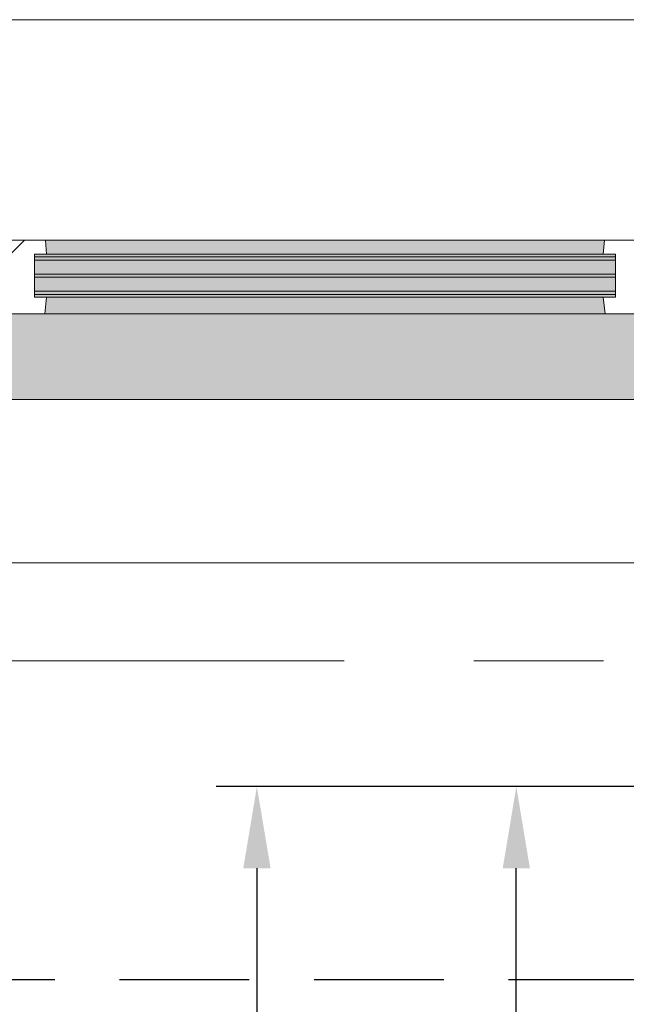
# Model space of a CAD drawing. Extents: x 3176 to 58266, y 1852 to 38199.
# Tile 225 of 256: x 45642 to 46384, y 35408 to 36613. Entities that reach past the tile are written whole.
import ezdxf

# ---------------------------------------------------------------- set-up
doc = ezdxf.new("R2010")
doc.units = 0
doc.header["$LTSCALE"] = 50
doc.header["$PDSIZE"] = -5
doc.linetypes.add('HIDDEN2', pattern=[4.7625, 3.175, -1.5875])
doc.linetypes.add('Onderlegger 1e verdieping$0$stramien', pattern=[22.225, 12.7, -3.175, 3.175, -3.175])
doc.layers.get('0').update_dxf_attribs({"linetype": 'CONTINUOUS'})
doc.layers.get('DEFPOINTS').update_dxf_attribs({"linetype": 'CONTINUOUS'})
doc.layers.add('AS-M38--_F123--_Wandlengte', color=1, linetype='CONTINUOUS')
doc.layers.add('IWTEKST', color=2, linetype='CONTINUOUS')
doc.layers.add('Onderlegger 1e verdieping$0$A-GLAZ', color=8, linetype='CONTINUOUS', lineweight=25)
doc.layers.add('Onderlegger 1e verdieping$0$S-GRID', color=8, linetype='CONTINUOUS', lineweight=18)
doc.styles.get("Standard").update_dxf_attribs({"font": 'isocp.shx'})
doc.dimstyles.new('CWall_F2_Wandlengte', dxfattribs={"dimscale": 50, "dimtxt": 2.5, "dimasz": 2, "dimexe": 1, "dimexo": 1, "dimgap": 0.5, "dimtad": 1, "dimdec": 0, "dimdsep": 46, "dimtxsty": 'Standard', "dimcen": 2.5, "dimclrt": 2, "dimadec": 0, "dimazin": 0, "dimtfac": 1, "dimtdec": 0, "dimtix": 1, "dimtmove": 2, "dimatfit": 0, "dimfxl": 0, "dimtolj": 1, "dimtzin": 0, "dimarcsym": 0})
pattern_1 = [(225, (45766.6, 36403.2), (212.132, -212.132), [])]

# ---------------------------------------------------------------- blocks, each defined once
blk = doc.blocks.new('Onderlegger 1e verdieping$0$31_KA_Houten kozijn metselwerkgevel met draaiend deel verdieping - 31_KA_Houten kozijn metselwerkgevel met draaiend deel verdieping-V189-Plotview 1e Verdieping - schaal 1 op 100')
at = {"layer": 'Onderlegger 1e verdieping$0$A-GLAZ'}
blk.add_hatch(color=256, dxfattribs=at).paths.add_polyline_path([(-636.5, 328.5), (-656.5, 328.5), (-656.5, 323.5), (-636.5, 323.5), (-636.5, 150), (143, 150), (143, 166), (607, 166), (607, 150), (636.5, 150), (636.5, 323.5), (656.5, 323.5), (656.5, 328.5), (631.5, 328.5), (631.5, 255), (-631.5, 255), (-631.5, 328.5)], flags=0)
at = {"layer": 'Onderlegger 1e verdieping$0$A-GLAZ', "lineweight": 18}
h = blk.add_hatch(dxfattribs=at)
h.set_pattern_fill('FP_266', color=256, style=0, pattern_type=2)
h.set_pattern_definition(pattern_1)
h.paths.add_polyline_path([(607, 150), (591.8, 150), (589.5, 129.8), (604.5, 129.8), (604.5, 77), (589.5, 77), (591.1, 60), (656.5, 60), (656.5, 150)], flags=0)
h.paths.add_polyline_path([(-633.9, 150), (-656.5, 150), (-656.5, 60), (-591.1, 60), (-589.5, 77), (-604.5, 77), (-604.5, 129.8), (-589.5, 129.8), (-591.8, 150)], flags=0)
at = {"layer": 'Onderlegger 1e verdieping$0$A-GLAZ'}
h = blk.add_hatch(color=256, dxfattribs=at)
h.paths.add_polyline_path([(152.5, 150), (152.5, 129.8), (170, 129.8), (170, 150), (165.8, 150)], flags=0)
h.paths.add_polyline_path([(-591.8, 150), (-589.5, 129.8), (92, 129.8), (94.3, 150), (-589.5, 150)], flags=0)
h.paths.add_polyline_path([(591.8, 150), (580, 150), (580, 129.8), (589.5, 129.8), (591.3, 145.8)], flags=0)
at = {"layer": 'Onderlegger 1e verdieping$0$A-GLAZ', "lineweight": 18}
h = blk.add_hatch(dxfattribs=at)
h.set_pattern_fill('FP_266', color=256, style=0, pattern_type=2)
h.set_pattern_definition(pattern_1)
h.paths.add_polyline_path([(94.3, 150), (92, 129.8), (107, 129.8), (107, 77), (92, 77), (93.6, 60), (174, 60), (174, 99), (165, 99), (165, 114), (152.5, 114), (152.5, 150), (143, 150)], flags=0)
at = {"layer": 'Onderlegger 1e verdieping$0$A-GLAZ'}
h = blk.add_hatch(color=256, dxfattribs=at)
h.paths.add_polyline_path([(580, 129.8), (580, 99), (569.5, 99), (567.9, 77), (604.5, 77), (604.5, 129.8), (584.6, 129.8)], flags=0)
h.paths.add_polyline_path([(170, 129.8), (152.5, 129.8), (152.5, 114), (165, 114), (165.8, 99), (170, 99)], flags=0)
h.paths.add_polyline_path([(107, 129.8), (-604.5, 129.8), (-604.5, 126.3), (107, 126.3)], flags=0)
h.paths.add_polyline_path([(-591.1, 122.3), (-604.5, 122.3), (-604.5, 105.3), (107, 105.3), (107, 122.3), (-588.7, 122.3)], flags=0)
h.paths.add_polyline_path([(-100.8, 101.3), (-604.5, 101.3), (-604.5, 84.3), (107, 84.3), (107, 101.3)], flags=0)
h.paths.add_polyline_path([(174, 99), (174, 77), (182.1, 77), (180.5, 99)], flags=0)
h.paths.add_polyline_path([(107, 80.3), (-604.5, 80.3), (-604.5, 77), (107, 77)], flags=0)
h = blk.add_hatch(color=256, dxfattribs=at)
h.paths.add_polyline_path([(180.5, 77), (174, 77), (174, 60), (591.1, 60), (589.5, 77), (182.1, 77)], flags=0)
h.paths.add_polyline_path([(92, 77), (-589.5, 77), (-591.1, 60), (93.6, 60), (93.1, 65.7)], flags=0)
at = {"layer": 'Onderlegger 1e verdieping$0$A-GLAZ', "lineweight": 18}
for p, q in [((-591.8, 150), (-656.5, 150)), ((94.3, 150), (-591.8, 150)), ((-589.5, 129.8), (-591.8, 150)), ((94.3, 150), (92, 129.8)), ((143, 150), (94.3, 150)), ((-604.5, 126.3), (-604.5, 129.8)), ((-604.5, 129.8), (-589.5, 129.8)), ((-604.5, 105.3), (-604.5, 122.3)), ((-589.5, 129.8), (92, 129.8)), ((92, 129.8), (107, 129.8)), ((107, 129.8), (107, 126.3)), ((107, 122.3), (107, 105.3)), ((-604.5, 84.3), (-604.5, 101.3)), ((107, 101.3), (107, 84.3)), ((-604.5, 77), (-604.5, 80.3)), ((-589.5, 77), (-604.5, 77)), ((-591.1, 60), (-589.5, 77)), ((92, 77), (-589.5, 77)), ((107, 77), (92, 77)), ((92, 77), (93.6, 60)), ((107, 80.3), (107, 77)), ((-656.5, 60), (-591.1, 60)), ((-591.1, 60), (93.6, 60)), ((93.6, 60), (174, 60)), ((673.9, -210.1), (-673.9, -210.1))]:
    blk.add_line(p, q, dxfattribs=at)
blk = doc.blocks.new('Onderlegger 1e verdieping$0$31_KA_Houten kozijn metselwerkgevel triple glas - Type-9950171-Plotview 1e Verdieping - schaal 1 op 100')
at = {"layer": 'Onderlegger 1e verdieping$0$A-GLAZ'}
for points in [[(64.3, 0), (0, 0), (0, -4), (711.5, -4), (711.5, 0), (330.9, 0)], [(711.5, -21), (0, -21), (0, -25), (711.5, -25)], [(597.4, -42), (0, -42), (0, -46), (711.5, -46), (711.5, -42)]]:
    blk.add_hatch(color=256, dxfattribs=at).paths.add_polyline_path(points, flags=0)
at = {"layer": 'Onderlegger 1e verdieping$0$A-GLAZ', "lineweight": 18}
for p, q in [((711.5, 0), (0, 0)), ((0, 0), (0, -4)), ((711.5, -4), (711.5, 0)), ((0, -4), (711.5, -4)), ((711.5, -21), (0, -21)), ((0, -21), (0, -25)), ((711.5, -25), (711.5, -21)), ((0, -25), (711.5, -25)), ((711.5, -42), (0, -42)), ((0, -42), (0, -46)), ((0, -46), (711.5, -46)), ((711.5, -46), (711.5, -42))]:
    blk.add_line(p, q, dxfattribs=at)
blk = doc.blocks.new('Onderlegger 1e verdieping$0$vensterbank tweede verdieping1 - vensterbank tweede verdieping-12034844-Plotview 1e Verdieping - schaal 1 op 100')
at = {"layer": 'Onderlegger 1e verdieping$0$A-GLAZ', "lineweight": 18}
for p, q in [((46398.1, 36148.2), (45135.1, 36148.2)), ((44964.9, 35948.2), (46568.1, 35948.2))]:
    blk.add_line(p, q, dxfattribs=at)
blk = doc.blocks.new('Onderlegger 1e verdieping')
at = {"layer": 'Onderlegger 1e verdieping$0$S-GRID', "linetype": 'Onderlegger 1e verdieping$0$stramien'}
blk.add_line((3176.5, 35828.2), (55473.5, 35828.2), dxfattribs=at)
at = {"layer": 'Onderlegger 1e verdieping$0$A-GLAZ', "rotation": 180}
for name, p in [('Onderlegger 1e verdieping$0$31_KA_Houten kozijn metselwerkgevel met draaiend deel verdieping - 31_KA_Houten kozijn metselwerkgevel met draaiend deel verdieping-V189-Plotview 1e Verdieping - schaal 1 op 100', (45766.6, 36403.2)), ('Onderlegger 1e verdieping$0$31_KA_Houten kozijn metselwerkgevel triple glas - Type-9950171-Plotview 1e Verdieping - schaal 1 op 100', (46371.1, 36276.9))]:
    blk.add_blockref(name, p, dxfattribs=at)
at = {"layer": 'Onderlegger 1e verdieping$0$A-GLAZ'}
blk.add_blockref('Onderlegger 1e verdieping$0$vensterbank tweede verdieping1 - vensterbank tweede verdieping-12034844-Plotview 1e Verdieping - schaal 1 op 100', (0, 0), dxfattribs=at)
blk = doc.blocks.new('*D331')
at = {"layer": 'AS-M38--_F123--_Wandlengte', "color": 0, "lineweight": -2}
for p, q in [((46468, 35674.2), (46199.6, 35674.2)), ((46249.6, 34094.2), (46249.6, 35574.2)), ((46595.6, 33994.2), (46199.6, 33994.2))]:
    blk.add_line(p, q, dxfattribs=at)
at = {"layer": 'AS-M38--_F123--_Wandlengte', "color": 0}
for points in [[(46233, 35574.2), (46266.3, 35574.2), (46249.6, 35674.2)], [(46233, 34094.2), (46266.3, 34094.2), (46249.6, 33994.2)]]:
    blk.add_solid(points, dxfattribs=at)
at = {"layer": 'DEFPOINTS', "color": 0}
for p in [(46249.6, 35674.2), (46518, 35674.2), (46645.6, 33994.2)]:
    blk.add_point(p, dxfattribs=at)
at = {"layer": 'AS-M38--_F123--_Wandlengte', "color": 2, "insert": (46162.1, 34834.2), "char_height": 125, "attachment_point": 5, "rotation": 90}
blk.add_mtext('\\A1;1680', dxfattribs=at)
blk = doc.blocks.new('*D336')
at = {"layer": 'AS-M38--_F123--_Wandlengte', "color": 0, "lineweight": -2}
for p, q in [((46633.6, 35674.2), (45882, 35674.2)), ((45932, 35574.2), (45932, 30428.2)), ((46633.6, 30328.2), (45882, 30328.2))]:
    blk.add_line(p, q, dxfattribs=at)
at = {"layer": 'AS-M38--_F123--_Wandlengte', "color": 0}
for points in [[(45915.3, 35574.2), (45948.7, 35574.2), (45932, 35674.2)], [(45915.3, 30428.2), (45948.7, 30428.2), (45932, 30328.2)]]:
    blk.add_solid(points, dxfattribs=at)
at = {"layer": 'DEFPOINTS', "color": 0}
for p in [(46683.6, 35674.2), (45932, 30328.2), (46683.6, 30328.2)]:
    blk.add_point(p, dxfattribs=at)
at = {"layer": 'AS-M38--_F123--_Wandlengte', "color": 2, "insert": (45844.5, 33001.2), "char_height": 125, "attachment_point": 5, "rotation": 90}
blk.add_mtext('\\A1;5346', dxfattribs=at)

msp = doc.modelspace()

# ---------------------------------------------------------------- linework, layer by layer
at = {"layer": 'IWTEKST', "linetype": 'HIDDEN2'}
msp.add_line((5044.6, 35438.2), (53488.6, 35438.2), dxfattribs=at)

# ---------------------------------------------------------------- block references
msp.add_blockref('Onderlegger 1e verdieping', (0, 0))

# ---------------------------------------------------------------- dimensions: what is measured, and where the dimension line sits
at = {"layer": 'AS-M38--_F123--_Wandlengte'}
dim = msp.add_aligned_dim(p1=(46683.6, 35674.2), p2=(46683.6, 30328.2), distance=-751.6, dimstyle='CWall_F2_Wandlengte', dxfattribs=at)
dim.commit()
dim.dimension.update_dxf_attribs({"geometry": '*D336', "text_midpoint": (45844.5, 33001.2)})
dim = msp.add_linear_dim(base=(46249.6, 35674.2), p1=(46645.6, 33994.2), p2=(46518, 35674.2), angle=90, dimstyle='CWall_F2_Wandlengte', dxfattribs=at)
dim.commit()
dim.dimension.update_dxf_attribs({"geometry": '*D331', "text_midpoint": (46162.1, 34834.2)})

doc.saveas('drawing.dxf')
